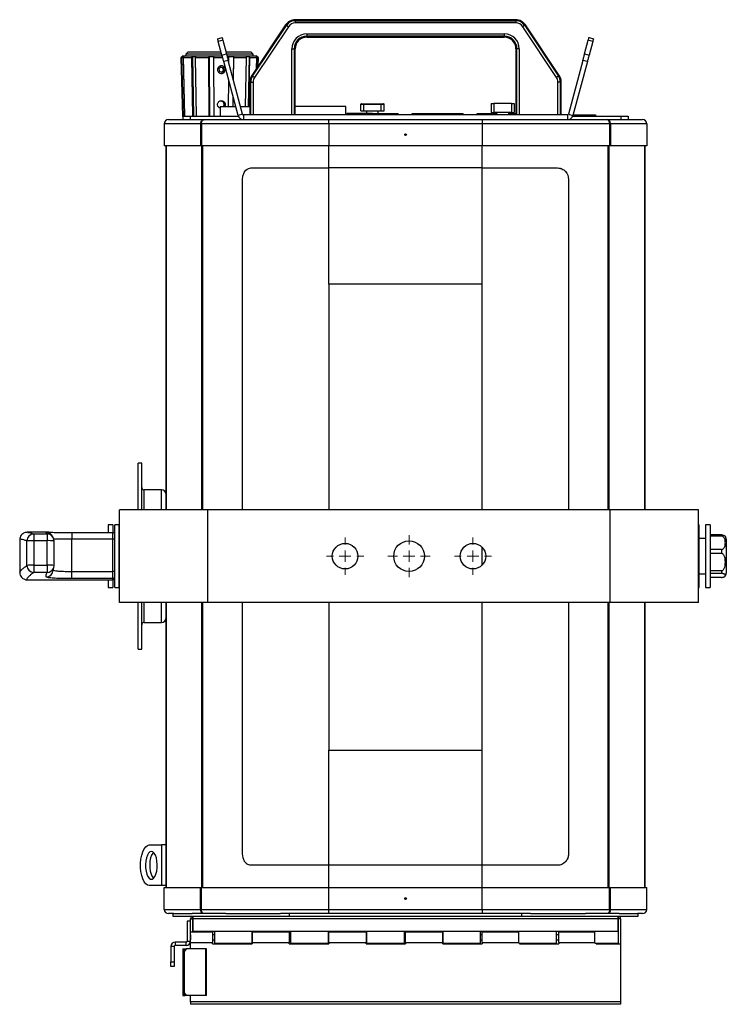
# Model space of a CAD drawing. Header units: millimetres. Extents: x 87 to 346, y 25 to 261.
# Tile 1 of 12: x 87 to 147, y 25 to 110. Entities that reach past the tile are written whole.
import ezdxf

# ---------------------------------------------------------------- set-up
doc = ezdxf.new("R2010")
doc.units = ezdxf.units.MM

# ---------------------------------------------------------------- blocks, each defined once
blk = doc.blocks.new('SW_CENTERMARKSYMBOL_9')
at = {"color": 0, "linetype": 'Continuous', "lineweight": 18}
for p, q in [((0, 1), (0, 1.82)), ((-1, 0), (-1.82, 0)), ((0, 0), (-0.5, 0)), ((0, 0), (0, 0.5)), ((0, 0), (0, -0.5)), ((0, 0), (0.5, 0)), ((1, 0), (1.82, 0)), ((0, -1), (0, -1.82))]:
    blk.add_line(p, q, dxfattribs=at)
blk = doc.blocks.new('SW_CENTERMARKSYMBOL_10')
at = {"color": 0, "linetype": 'Continuous', "lineweight": 18}
for p, q in [((0, 1), (0, 1.6)), ((-1, 0), (-1.6, 0)), ((0, 0), (-0.5, 0)), ((0, 0), (0, 0.5)), ((0, 0), (0, -0.5)), ((0, 0), (0.5, 0)), ((1, 0), (1.6, 0)), ((0, -1), (0, -1.6))]:
    blk.add_line(p, q, dxfattribs=at)
blk = doc.blocks.new('SW_CENTERMARKSYMBOL_11')
at = {"color": 0, "linetype": 'Continuous', "lineweight": 18}
for p, q in [((0, 1), (0, 1.6)), ((-1, 0), (-1.6, 0)), ((0, 0), (-0.5, 0)), ((0, 0), (0, 0.5)), ((0, 0), (0, -0.5)), ((0, 0), (0.5, 0)), ((1, 0), (1.6, 0)), ((0, -1), (0, -1.6))]:
    blk.add_line(p, q, dxfattribs=at)

msp = doc.modelspace()

# ---------------------------------------------------------------- linework, layer by layer
at = {"color": 7, "linetype": 'Continuous', "lineweight": 25}
for p, q in [((109.551, 109.653), (106.638, 105.29)), ((106.708, 105.243), (109.621, 109.606)), ((109.787, 109.495), (106.875, 105.132)), ((109.621, 109.606), (109.551, 109.653)), ((110.382, 110.013), (110.382, 110.097)), ((129.358, 110.097), (110.382, 110.097)), ((110.382, 110.013), (129.358, 110.013)), ((110.382, 110.013), (110.382, 109.813)), ((129.358, 109.813), (110.382, 109.813)), ((129.358, 110.013), (129.358, 110.097)), ((129.358, 110.013), (129.358, 109.813)), ((132.866, 105.132), (129.953, 109.495)), ((130.12, 109.606), (130.19, 109.653)), ((130.12, 109.606), (133.032, 105.243)), ((133.102, 105.29), (130.19, 109.653)), ((103.698, 108.459), (104.084, 108.562)), ((111.37, 108.881), (128.37, 108.881)), ((111.37, 108.881), (111.37, 108.681)), ((128.37, 108.681), (111.37, 108.681)), ((111.37, 108.681), (111.37, 108.597)), ((111.37, 108.597), (128.37, 108.597)), ((128.37, 108.881), (128.37, 108.681)), ((128.37, 108.681), (128.37, 108.597)), ((135.656, 108.562), (136.042, 108.459)), ((104.145, 108.336), (103.759, 108.232)), ((104.077, 107.043), (103.759, 108.232)), ((104.145, 108.336), (104.464, 107.147)), ((110.086, 101.897), (110.086, 107.597)), ((110.086, 107.597), (110.286, 107.597)), ((110.286, 107.597), (110.286, 101.897)), ((110.286, 107.597), (110.37, 107.597)), ((110.37, 101.897), (110.37, 107.597)), ((129.454, 107.597), (129.37, 107.597)), ((129.37, 107.597), (129.37, 101.897)), ((129.654, 107.597), (129.454, 107.597)), ((129.454, 101.897), (129.454, 107.597)), ((129.654, 107.597), (129.654, 101.897)), ((135.277, 107.147), (135.595, 108.336)), ((135.982, 108.232), (135.595, 108.336)), ((135.982, 108.232), (135.663, 107.043)), ((100.729, 106.997), (100.534, 106.803)), ((100.534, 106.803), (100.665, 101.803)), ((100.632, 106.803), (100.534, 106.803)), ((100.632, 106.803), (100.727, 106.9)), ((100.759, 101.803), (100.632, 106.803)), ((100.856, 106.9), (100.727, 106.9)), ((100.727, 106.9), (100.856, 101.797)), ((100.729, 106.997), (100.732, 106.997)), ((100.732, 106.997), (104.089, 106.997)), ((100.765, 106.803), (100.856, 106.9)), ((101.468, 106.803), (100.765, 106.803)), ((100.887, 101.803), (100.765, 106.803)), ((101.17, 107.337), (100.97, 107.137)), ((100.97, 107.137), (100.97, 106.997)), ((100.973, 107.137), (100.97, 107.137)), ((104.052, 107.137), (100.973, 107.137)), ((101.17, 107.337), (101.173, 107.337)), ((101.173, 107.337), (103.998, 107.337)), ((101.468, 106.803), (101.538, 106.9)), ((101.562, 101.803), (101.468, 106.803)), ((101.852, 106.9), (101.538, 106.9)), ((101.538, 106.9), (101.634, 101.797)), ((101.791, 106.803), (101.852, 106.9)), ((102.948, 106.803), (101.791, 106.803)), ((101.872, 101.803), (101.791, 106.803)), ((102.948, 106.803), (102.975, 106.9)), ((102.984, 101.803), (102.948, 106.803)), ((103.388, 106.9), (102.975, 106.9)), ((102.975, 106.9), (103.011, 101.797)), ((103.374, 106.803), (103.388, 106.9)), ((104.142, 106.803), (103.374, 106.803)), ((103.393, 101.803), (103.374, 106.803)), ((104.077, 107.043), (104.464, 107.147)), ((104.412, 107.337), (106.57, 107.337)), ((106.77, 107.137), (104.466, 107.137)), ((104.504, 106.997), (107.011, 106.997)), ((104.674, 106.803), (104.556, 106.803)), ((105.054, 106.9), (104.651, 106.9)), ((104.674, 106.803), (104.651, 106.9)), ((104.672, 106.37), (104.674, 106.803)), ((105.054, 106.9), (105.036, 105.009)), ((105.09, 106.803), (105.054, 106.9)), ((105.072, 104.877), (105.09, 106.803)), ((106.185, 106.803), (105.09, 106.803)), ((106.11, 102.637), (106.185, 106.803)), ((106.403, 106.9), (106.118, 106.9)), ((106.185, 106.803), (106.118, 106.9)), ((106.403, 106.9), (106.316, 102.637)), ((106.394, 102.637), (106.479, 106.803)), ((106.479, 106.803), (106.403, 106.9)), ((107.076, 106.803), (106.479, 106.803)), ((106.77, 107.137), (106.57, 107.337)), ((106.77, 106.997), (106.77, 107.137)), ((107.073, 106.9), (106.983, 106.9)), ((107.076, 106.803), (106.983, 106.9)), ((107.206, 106.803), (107.011, 106.997)), ((107.054, 105.912), (107.076, 106.803)), ((107.073, 106.9), (107.071, 106.809)), ((107.169, 106.803), (107.073, 106.9)), ((107.15, 106.056), (107.169, 106.803)), ((107.206, 106.803), (107.169, 106.803)), ((107.188, 106.113), (107.206, 106.803)), ((135.277, 107.147), (135.663, 107.043)), ((103.977, 106.024), (103.804, 105.87)), ((104.067, 105.987), (103.971, 106.019)), ((104.196, 105.951), (103.977, 106.024)), ((104.177, 105.951), (104.067, 105.987)), ((104.177, 105.951), (104.196, 105.951)), ((104.2, 105.838), (104.177, 105.951)), ((104.243, 105.725), (104.196, 105.951)), ((104.61, 106.6), (104.224, 106.497)), ((105.468, 101.853), (104.224, 106.497)), ((105.854, 101.957), (104.61, 106.6)), ((135.13, 106.6), (133.886, 101.957)), ((135.517, 106.497), (134.272, 101.853)), ((135.517, 106.497), (135.13, 106.6)), ((103.804, 105.87), (103.851, 105.644)), ((103.851, 105.644), (104.071, 105.571)), ((104.057, 105.576), (104.138, 105.648)), ((104.071, 105.571), (104.243, 105.725)), ((104.138, 105.648), (104.224, 105.725)), ((104.224, 105.725), (104.2, 105.838)), ((104.224, 105.725), (104.243, 105.725)), ((106.708, 105.243), (106.638, 105.29)), ((133.032, 105.243), (133.102, 105.29)), ((104.648, 102.637), (104.662, 104.861)), ((106.554, 104.734), (106.47, 104.734)), ((106.47, 104.734), (106.47, 101.897)), ((106.554, 104.734), (106.754, 104.734)), ((106.554, 101.897), (106.554, 104.734)), ((106.754, 104.734), (106.754, 101.897)), ((132.986, 101.897), (132.986, 104.734)), ((133.186, 104.734), (132.986, 104.734)), ((133.186, 104.734), (133.186, 101.897)), ((133.186, 104.734), (133.27, 104.734)), ((133.27, 101.897), (133.27, 104.734)), ((105.022, 103.517), (105.014, 102.637)), ((105.05, 102.637), (105.057, 103.385)), ((103.918, 102.637), (103.918, 101.797)), ((103.918, 102.637), (105.258, 102.637)), ((105.672, 102.637), (106.47, 102.637)), ((114.718, 102.637), (110.37, 102.637)), ((114.718, 101.897), (114.718, 102.637)), ((116.026, 102.817), (116.276, 102.817)), ((116.026, 102.257), (116.026, 102.817)), ((116.066, 102.857), (116.291, 102.857)), ((116.276, 102.817), (117.776, 102.817)), ((116.276, 102.257), (116.276, 102.817)), ((116.291, 102.857), (117.761, 102.857)), ((117.761, 102.857), (117.986, 102.857)), ((117.776, 102.257), (117.776, 102.817)), ((117.776, 102.817), (118.026, 102.817)), ((118.026, 102.257), (118.026, 102.817)), ((127.226, 102.877), (127.226, 102.117)), ((127.226, 102.877), (127.476, 102.877)), ((127.476, 102.877), (127.476, 102.117)), ((128.976, 102.877), (127.476, 102.877)), ((128.976, 102.877), (128.976, 102.117)), ((128.976, 102.877), (129.226, 102.877)), ((129.226, 102.877), (129.226, 102.117)), ((100.665, 101.803), (100.726, 101.741)), ((100.665, 101.803), (100.759, 101.803)), ((100.726, 101.497), (100.726, 101.797)), ((100.726, 101.797), (101.326, 101.797)), ((100.764, 101.797), (100.759, 101.803)), ((100.887, 101.803), (101.562, 101.803)), ((100.892, 101.797), (100.887, 101.803)), ((101.326, 101.797), (101.326, 101.497)), ((101.326, 101.797), (105.486, 101.797)), ((101.566, 101.797), (101.562, 101.803)), ((101.872, 101.803), (102.984, 101.803)), ((101.876, 101.797), (101.872, 101.803)), ((102.985, 101.797), (102.984, 101.803)), ((103.393, 101.803), (103.918, 101.803)), ((103.394, 101.797), (103.393, 101.803)), ((105.854, 101.957), (105.468, 101.853)), ((105.931, 101.897), (105.931, 101.497)), ((133.809, 101.897), (105.931, 101.897)), ((110.418, 101.897), (110.37, 101.912)), ((114.826, 102.037), (114.826, 101.897)), ((117.026, 102.037), (114.826, 102.037)), ((116.026, 102.257), (116.276, 102.257)), ((116.276, 102.257), (117.776, 102.257)), ((116.526, 102.037), (116.526, 102.257)), ((117.026, 102.037), (119.226, 102.037)), ((117.526, 102.037), (117.526, 102.257)), ((117.776, 102.257), (118.026, 102.257)), ((119.226, 101.897), (119.226, 102.037)), ((120.426, 101.897), (120.426, 102.037)), ((120.426, 102.037), (124.826, 102.037)), ((124.826, 101.897), (124.826, 102.037)), ((126.026, 102.037), (127.726, 102.037)), ((126.026, 101.897), (126.026, 102.037)), ((127.226, 102.117), (127.476, 102.117)), ((128.976, 102.117), (127.476, 102.117)), ((127.726, 102.117), (127.726, 102.037)), ((128.726, 102.117), (128.726, 102.037)), ((128.726, 102.037), (129.37, 102.037)), ((128.976, 102.117), (129.226, 102.117)), ((133.809, 101.897), (133.809, 101.497)), ((133.886, 101.957), (134.272, 101.853)), ((134.254, 101.797), (138.414, 101.797)), ((134.284, 101.897), (135.626, 101.897)), ((135.626, 101.797), (135.626, 101.897)), ((135.626, 101.897), (136.226, 101.897)), ((136.226, 101.897), (136.226, 101.797)), ((138.414, 101.497), (138.414, 101.797)), ((138.414, 101.797), (139.014, 101.797)), ((139.014, 101.797), (139.014, 101.497)), ((102.237, 101.137), (99.11, 101.137)), ((99.11, 101.137), (99.11, 99.257)), ((99.47, 101.497), (102.528, 101.497)), ((102.314, 101.137), (102.237, 101.137)), ((102.237, 101.137), (102.237, 99.257)), ((113.27, 101.137), (102.314, 101.137)), ((102.314, 101.137), (102.314, 99.257)), ((102.528, 101.497), (113.27, 101.497)), ((113.27, 101.137), (113.27, 101.497)), ((113.27, 101.497), (126.47, 101.497)), ((126.47, 101.137), (113.27, 101.137)), ((113.27, 101.137), (113.27, 99.257)), ((126.47, 101.497), (126.47, 101.137)), ((126.47, 101.497), (137.213, 101.497)), ((126.47, 101.137), (126.47, 99.257)), ((137.426, 101.137), (126.47, 101.137)), ((137.213, 101.497), (140.27, 101.497)), ((137.426, 101.137), (137.426, 99.257)), ((137.504, 101.137), (137.426, 101.137)), ((137.504, 101.137), (137.504, 99.257)), ((140.63, 101.137), (137.504, 101.137)), ((140.63, 101.137), (140.63, 99.257)), ((102.237, 99.257), (99.11, 99.257)), ((99.27, 99.257), (99.27, 67.937)), ((99.272, 67.937), (99.272, 99.257)), ((102.314, 99.257), (102.237, 99.257)), ((113.27, 99.257), (102.314, 99.257)), ((126.47, 99.257), (113.27, 99.257)), ((137.426, 99.257), (126.47, 99.257)), ((137.504, 99.257), (137.426, 99.257)), ((140.63, 99.257), (137.504, 99.257)), ((140.468, 67.937), (140.468, 99.257)), ((140.47, 99.257), (140.47, 67.937)), ((106.562, 97.337), (113.27, 97.337)), ((113.27, 87.347), (113.27, 97.337)), ((126.47, 97.337), (113.27, 97.337)), ((126.47, 87.347), (126.47, 97.337)), ((126.47, 97.337), (132.948, 97.337)), ((105.841, 67.937), (105.841, 96.337)), ((133.899, 96.337), (133.899, 67.937)), ((113.27, 87.347), (113.27, 67.937)), ((126.47, 87.347), (113.27, 87.347)), ((126.47, 67.937), (126.47, 87.347)), ((97.17, 71.937), (96.87, 71.937)), ((96.87, 67.911), (96.87, 71.937)), ((97.17, 67.937), (97.17, 71.937)), ((96.87, 70.666), (96.858, 70.666)), ((96.87, 70.398), (96.858, 70.398)), ((96.87, 70.376), (96.858, 70.376)), ((96.87, 70.127), (96.858, 70.127)), ((96.858, 70.105), (96.87, 70.105)), ((96.858, 70.104), (96.87, 70.104)), ((96.858, 69.832), (96.87, 69.832)), ((96.858, 69.825), (96.87, 69.825)), ((98.87, 69.637), (97.37, 69.637)), ((95.27, 59.937), (95.27, 67.937)), ((102.87, 67.937), (95.27, 67.937)), ((102.87, 59.937), (102.87, 67.937)), ((137.47, 67.937), (102.87, 67.937)), ((137.47, 59.937), (137.47, 67.937)), ((145.07, 67.937), (137.47, 67.937)), ((145.07, 59.937), (145.07, 67.937)), ((94.67, 66.637), (94.27, 66.637)), ((94.27, 66.637), (94.27, 65.979)), ((94.67, 66.637), (94.67, 65.979)), ((95.27, 66.645), (94.87, 66.645)), ((94.87, 66.586), (94.87, 66.645)), ((94.87, 61.245), (94.87, 66.586)), ((95.27, 66.637), (95.21, 66.637)), ((95.21, 66.637), (95.21, 61.237)), ((145.07, 66.637), (145.13, 66.637)), ((145.13, 61.237), (145.13, 66.637)), ((146.07, 66.637), (145.67, 66.637)), ((145.67, 66.637), (145.67, 61.237)), ((146.07, 66.637), (146.07, 61.237)), ((86.67, 65.344), (86.67, 62.546)), ((87.285, 63.142), (87.285, 65.252)), ((89.188, 65.989), (87.358, 65.989)), ((87.358, 65.984), (87.367, 65.984)), ((87.877, 65.847), (87.877, 65.269)), ((87.877, 65.847), (89.028, 65.847)), ((87.877, 65.269), (87.877, 63.159)), ((89.028, 65.269), (87.877, 65.269)), ((89.028, 65.847), (89.028, 65.269)), ((89.028, 63.159), (89.028, 65.269)), ((89.628, 63.139), (89.628, 65.249)), ((91.151, 65.979), (94.67, 65.979)), ((91.151, 65.979), (91.151, 65.399)), ((91.151, 62.626), (91.151, 65.399)), ((94.67, 65.399), (91.151, 65.399)), ((94.67, 65.399), (94.67, 65.979)), ((94.67, 62.626), (94.67, 65.399)), ((145.67, 65.447), (145.13, 65.447)), ((147.05, 65.766), (146.07, 65.766)), ((147.05, 65.661), (146.07, 65.661)), ((147.05, 65.766), (147.05, 65.661)), ((147.47, 65.387), (147.47, 62.487)), ((126.47, 63.182), (126.47, 64.692)), ((147.05, 64.512), (146.07, 64.512)), ((147.05, 64.512), (147.05, 64.17)), ((147.05, 64.17), (146.07, 64.17)), ((87.877, 63.159), (87.877, 62.544)), ((87.877, 63.159), (89.028, 63.159)), ((89.028, 63.159), (89.028, 62.544)), ((87.358, 61.901), (89.188, 61.901)), ((89.028, 62.544), (87.877, 62.544)), ((91.151, 62.006), (91.151, 62.626)), ((91.151, 62.626), (94.67, 62.626)), ((94.67, 62.006), (91.151, 62.006)), ((91.151, 61.912), (94.67, 61.912)), ((94.27, 61.912), (94.27, 61.237)), ((94.67, 62.006), (94.67, 62.626)), ((94.67, 61.912), (94.67, 62.006)), ((94.67, 61.912), (94.67, 61.237)), ((145.13, 62.427), (145.67, 62.427)), ((147.05, 62.684), (146.07, 62.684)), ((147.05, 62.447), (146.07, 62.447)), ((147.05, 62.109), (146.07, 62.109)), ((147.05, 62.684), (147.05, 62.447)), ((94.27, 61.237), (94.67, 61.237)), ((94.87, 61.245), (95.21, 61.245)), ((95.27, 61.237), (95.21, 61.237)), ((145.07, 61.237), (145.13, 61.237)), ((145.67, 61.237), (146.07, 61.237)), ((102.87, 59.937), (95.27, 59.937)), ((96.87, 55.937), (96.87, 59.964)), ((97.17, 55.937), (97.17, 59.937)), ((99.27, 59.937), (99.27, 38.009)), ((99.272, 35.417), (99.272, 59.937)), ((137.47, 59.937), (102.87, 59.937)), ((105.841, 38.337), (105.841, 59.937)), ((113.27, 59.937), (113.27, 47.24)), ((126.47, 47.24), (126.47, 59.937)), ((133.899, 59.937), (133.899, 38.337)), ((145.07, 59.937), (137.47, 59.937)), ((140.468, 35.417), (140.468, 59.937)), ((140.47, 59.937), (140.47, 35.417)), ((96.87, 58.05), (96.858, 58.05)), ((96.87, 58.043), (96.858, 58.043)), ((96.87, 57.771), (96.858, 57.771)), ((96.87, 57.77), (96.858, 57.77)), ((96.858, 57.748), (96.87, 57.748)), ((97.37, 58.237), (98.87, 58.237)), ((96.858, 57.499), (96.87, 57.499)), ((96.858, 57.477), (96.87, 57.477)), ((96.858, 57.208), (96.87, 57.208)), ((96.87, 55.937), (97.17, 55.937)), ((113.27, 37.337), (113.27, 47.24)), ((113.27, 47.24), (126.47, 47.24)), ((126.47, 37.337), (126.47, 47.24)), ((97.81, 39.087), (98.863, 39.087)), ((98.863, 39.087), (98.863, 35.587)), ((98.863, 39.087), (98.87, 39.087)), ((99.27, 39.087), (98.87, 39.087)), ((98.87, 39.087), (98.87, 35.587)), ((99.27, 38.009), (99.27, 36.665)), ((113.27, 37.337), (106.562, 37.337)), ((126.47, 37.337), (113.27, 37.337)), ((132.948, 37.337), (126.47, 37.337)), ((99.27, 36.665), (99.27, 35.417)), ((98.863, 35.587), (97.81, 35.587)), ((98.87, 35.587), (98.863, 35.587)), ((99.27, 35.587), (98.87, 35.587)), ((99.11, 33.537), (99.11, 35.417)), ((99.11, 35.417), (102.237, 35.417)), ((102.237, 33.537), (102.237, 35.417)), ((102.237, 35.417), (102.314, 35.417)), ((102.314, 33.537), (102.314, 35.417)), ((102.314, 35.417), (113.27, 35.417)), ((113.27, 33.537), (113.27, 35.417)), ((113.27, 35.417), (126.47, 35.417)), ((126.47, 33.537), (126.47, 35.417)), ((126.47, 35.417), (137.426, 35.417)), ((137.426, 33.537), (137.426, 35.417)), ((137.426, 35.417), (137.504, 35.417)), ((137.504, 33.537), (137.504, 35.417)), ((137.504, 35.417), (140.63, 35.417)), ((140.63, 33.537), (140.63, 35.417)), ((99.11, 33.537), (102.237, 33.537)), ((99.899, 33.177), (99.47, 33.177)), ((99.87, 32.937), (99.87, 33.177)), ((99.899, 33.177), (101.501, 33.177)), ((102.528, 33.177), (101.501, 33.177)), ((102.237, 33.537), (102.314, 33.537)), ((102.314, 33.537), (113.27, 33.537)), ((104.396, 33.177), (102.528, 33.177)), ((104.396, 33.177), (109.108, 33.177)), ((113.27, 33.177), (109.108, 33.177)), ((109.87, 33.177), (109.87, 32.937)), ((113.27, 33.537), (126.47, 33.537)), ((113.27, 33.177), (113.27, 33.537)), ((126.47, 33.177), (113.27, 33.177)), ((126.47, 33.537), (126.47, 33.177)), ((126.47, 33.537), (137.426, 33.537)), ((130.632, 33.177), (126.47, 33.177)), ((129.87, 32.937), (129.87, 33.177)), ((130.632, 33.177), (135.344, 33.177)), ((137.213, 33.177), (135.344, 33.177)), ((138.239, 33.177), (137.213, 33.177)), ((137.426, 33.537), (137.504, 33.537)), ((137.504, 33.537), (140.63, 33.537)), ((138.239, 33.177), (139.841, 33.177)), ((140.27, 33.177), (139.841, 33.177)), ((139.87, 33.177), (139.87, 32.937)), ((101.57, 32.937), (99.87, 32.937)), ((101.07, 32.537), (101.07, 30.817)), ((101.37, 32.537), (101.07, 32.537)), ((101.37, 32.737), (101.57, 32.737)), ((101.37, 31.577), (101.37, 32.737)), ((101.57, 32.937), (101.57, 32.737)), ((104.146, 32.937), (101.57, 32.937)), ((101.57, 32.737), (101.57, 32.937)), ((101.57, 32.937), (101.57, 32.937)), ((138.17, 32.737), (101.57, 32.737)), ((101.57, 32.737), (101.57, 31.637)), ((101.57, 32.737), (101.57, 32.737)), ((101.57, 31.577), (101.57, 32.737)), ((109.87, 32.937), (104.146, 32.937)), ((129.87, 32.937), (109.87, 32.937)), ((135.594, 32.937), (129.87, 32.937)), ((138.17, 32.937), (135.594, 32.937)), ((139.87, 32.937), (138.17, 32.937)), ((138.17, 32.937), (138.17, 32.737)), ((138.17, 32.737), (138.17, 32.937)), ((138.17, 32.937), (138.17, 32.937)), ((138.17, 31.637), (138.17, 32.737)), ((138.37, 32.737), (138.17, 32.737)), ((138.17, 32.737), (138.17, 30.577)), ((138.17, 32.737), (138.17, 32.737)), ((138.37, 32.737), (138.37, 30.577)), ((103.27, 31.577), (101.37, 31.577)), ((101.37, 30.697), (101.37, 31.577)), ((101.37, 31.347), (101.37, 31.347)), ((101.37, 31.347), (101.37, 30.927)), ((103.47, 31.637), (101.57, 31.637)), ((101.61, 31.577), (101.61, 31.637)), ((101.81, 31.577), (101.81, 31.637)), ((103.27, 31.577), (103.27, 30.697)), ((103.47, 31.347), (103.27, 31.347)), ((106.67, 31.637), (103.47, 31.637)), ((103.47, 30.637), (103.47, 31.637)), ((106.67, 31.637), (106.67, 30.637)), ((110.01, 31.637), (106.67, 31.637)), ((109.87, 31.577), (106.67, 31.577)), ((106.67, 30.697), (106.67, 31.577)), ((106.67, 31.347), (106.67, 31.347)), ((109.87, 31.577), (109.87, 30.697)), ((110.01, 31.347), (109.87, 31.347)), ((113.21, 31.637), (110.01, 31.637)), ((110.01, 30.637), (110.01, 31.637)), ((113.21, 31.637), (113.21, 30.637)), ((116.55, 31.637), (113.21, 31.637)), ((113.27, 31.347), (113.21, 31.347)), ((116.47, 31.577), (113.27, 31.577)), ((113.27, 30.697), (113.27, 31.577)), ((116.47, 31.577), (116.47, 30.697)), ((116.55, 31.347), (116.47, 31.347)), ((119.75, 31.637), (116.55, 31.637)), ((116.55, 30.637), (116.55, 31.637)), ((119.75, 31.637), (119.75, 30.637)), ((123.09, 31.637), (119.75, 31.637)), ((119.87, 31.347), (119.75, 31.347)), ((123.07, 31.577), (119.87, 31.577)), ((119.87, 30.697), (119.87, 31.577)), ((123.07, 31.577), (123.07, 30.697)), ((123.09, 31.347), (123.07, 31.347)), ((126.29, 31.637), (123.09, 31.637)), ((123.09, 30.637), (123.09, 31.637)), ((126.29, 31.637), (126.29, 30.637)), ((129.63, 31.637), (126.29, 31.637)), ((126.47, 31.347), (126.29, 31.347)), ((129.63, 31.577), (126.47, 31.577)), ((126.47, 30.697), (126.47, 31.577)), ((132.83, 31.637), (129.63, 31.637)), ((129.63, 30.637), (129.63, 31.637)), ((132.83, 31.637), (132.83, 30.637)), ((136.17, 31.637), (132.83, 31.637)), ((133.07, 31.347), (132.83, 31.347)), ((136.17, 31.577), (133.07, 31.577)), ((133.07, 30.697), (133.07, 31.577)), ((138.17, 31.637), (136.17, 31.637)), ((136.17, 30.637), (136.17, 31.637)), ((138.17, 31.637), (138.17, 30.637)), ((100.05, 30.737), (100.05, 30.437)), ((100.99, 30.737), (100.05, 30.737)), ((100.99, 30.437), (100.99, 30.737)), ((101.07, 30.817), (101.37, 30.817)), ((101.37, 30.927), (101.37, 30.927)), ((101.37, 30.697), (103.27, 30.697)), ((101.37, 30.137), (101.37, 30.697)), ((103.27, 30.927), (103.47, 30.927)), ((103.27, 30.577), (103.27, 30.697)), ((103.27, 30.577), (106.67, 30.577)), ((103.47, 30.637), (106.67, 30.637)), ((106.67, 30.927), (106.67, 30.927)), ((106.67, 30.697), (109.87, 30.697)), ((106.67, 30.697), (106.67, 30.577)), ((109.87, 30.927), (110.01, 30.927)), ((109.87, 30.577), (109.87, 30.697)), ((109.87, 30.577), (113.27, 30.577)), ((110.01, 30.637), (113.21, 30.637)), ((113.21, 30.927), (113.27, 30.927)), ((113.27, 30.697), (116.47, 30.697)), ((113.27, 30.697), (113.27, 30.577)), ((116.47, 30.927), (116.55, 30.927)), ((116.47, 30.577), (116.47, 30.697)), ((116.47, 30.577), (119.87, 30.577)), ((116.55, 30.637), (119.75, 30.637)), ((119.75, 30.927), (119.87, 30.927)), ((119.87, 30.697), (123.07, 30.697)), ((119.87, 30.697), (119.87, 30.577)), ((123.07, 30.927), (123.09, 30.927)), ((123.07, 30.577), (123.07, 30.697)), ((123.07, 30.577), (126.47, 30.577)), ((123.09, 30.637), (126.29, 30.637)), ((126.29, 30.927), (126.47, 30.927)), ((126.47, 30.697), (129.63, 30.697)), ((126.47, 30.697), (126.47, 30.577)), ((129.63, 30.637), (132.83, 30.637)), ((129.67, 30.577), (129.67, 30.637)), ((129.67, 30.577), (133.07, 30.577)), ((132.83, 30.927), (133.07, 30.927)), ((133.07, 30.697), (136.17, 30.697)), ((133.07, 30.697), (133.07, 30.577)), ((136.17, 30.637), (138.17, 30.637)), ((136.27, 30.577), (136.27, 30.637)), ((136.27, 30.577), (138.37, 30.577)), ((137.93, 30.637), (137.93, 30.577)), ((138.13, 30.637), (138.13, 30.577)), ((138.37, 30.577), (138.37, 25.577)), ((99.97, 30.357), (99.67, 30.357)), ((99.67, 30.357), (99.67, 29.037)), ((99.97, 30.357), (99.97, 29.037)), ((100.99, 30.437), (100.05, 30.437)), ((100.693, 30.137), (100.693, 26.137)), ((100.693, 30.137), (100.694, 30.137)), ((100.694, 30.137), (100.694, 26.137)), ((100.694, 30.137), (100.91, 30.137)), ((100.768, 29.937), (100.91, 30.137)), ((100.853, 29.937), (100.768, 29.937)), ((100.768, 26.337), (100.768, 29.937)), ((100.994, 30.137), (100.853, 29.937)), ((100.853, 26.337), (100.853, 29.937)), ((100.91, 30.137), (100.994, 30.137)), ((102.692, 30.137), (100.994, 30.137)), ((102.692, 26.137), (102.692, 30.137)), ((102.75, 30.137), (102.692, 30.137)), ((102.75, 26.137), (102.75, 30.137)), ((99.67, 29.037), (99.97, 29.037)), ((99.67, 28.637), (99.67, 29.037)), ((99.97, 29.037), (99.97, 28.637)), ((99.97, 28.637), (99.67, 28.637)), ((100.768, 26.337), (100.853, 26.337)), ((100.91, 26.137), (100.768, 26.337)), ((100.853, 26.337), (100.994, 26.137)), ((100.694, 26.137), (100.693, 26.137)), ((100.694, 26.137), (100.91, 26.137)), ((100.994, 26.137), (100.91, 26.137)), ((102.692, 26.137), (100.994, 26.137)), ((101.37, 25.577), (101.37, 26.137)), ((138.37, 25.577), (101.37, 25.577)), ((101.37, 25.577), (101.37, 25.377)), ((102.75, 26.137), (102.692, 26.137)), ((138.37, 25.577), (138.37, 25.377)), ((138.37, 25.377), (101.37, 25.377))]:
    msp.add_line(p, q, dxfattribs=at)
at = {"color": 1, "linetype": 'Continuous', "lineweight": 25}
for p, q in [((117.026, 101.897), (117.026, 102.037)), ((102.353, 67.937), (102.353, 99.257)), ((102.43, 67.937), (102.43, 99.257)), ((113.27, 97.337), (113.27, 99.257)), ((126.47, 97.337), (126.47, 99.257)), ((137.31, 67.937), (137.31, 99.257)), ((137.388, 67.937), (137.388, 99.257)), ((97.37, 67.937), (97.37, 69.637)), ((98.87, 67.937), (98.87, 69.637)), ((88.952, 65.985), (88.972, 65.986)), ((89.551, 62.837), (89.552, 62.745)), ((89.552, 62.745), (89.552, 62.843)), ((97.37, 58.237), (97.37, 59.937)), ((98.87, 58.237), (98.87, 59.937)), ((102.353, 35.417), (102.353, 59.937)), ((102.43, 35.417), (102.43, 59.937)), ((137.31, 35.417), (137.31, 59.937)), ((137.388, 35.417), (137.388, 59.937)), ((113.27, 35.417), (113.27, 37.337)), ((126.47, 35.417), (126.47, 37.337))]:
    msp.add_line(p, q, dxfattribs=at)
at = {"color": 7, "linetype": 'Continuous', "lineweight": 25, "flags": 128}
for points in [[(109.621, 109.606), (109.625, 109.603), (109.635, 109.596), (109.651, 109.586), (109.671, 109.572), (109.696, 109.555), (109.724, 109.537), (109.755, 109.516), (109.787, 109.495)], [(130.12, 109.606), (130.115, 109.603), (130.105, 109.596), (130.09, 109.586), (130.069, 109.572), (130.044, 109.555), (130.016, 109.537), (129.985, 109.516), (129.953, 109.495)], [(103.759, 108.232), (103.745, 108.283), (103.733, 108.329), (103.722, 108.368), (103.714, 108.4), (103.707, 108.426), (103.702, 108.444), (103.699, 108.455), (103.698, 108.459)], [(104.084, 108.562), (104.085, 108.559), (104.088, 108.547), (104.093, 108.529), (104.1, 108.503), (104.109, 108.471), (104.119, 108.432), (104.131, 108.387), (104.145, 108.336)], [(135.595, 108.336), (135.609, 108.387), (135.621, 108.432), (135.631, 108.471), (135.64, 108.503), (135.647, 108.529), (135.652, 108.547), (135.655, 108.559), (135.656, 108.562)], [(136.042, 108.459), (136.041, 108.455), (136.038, 108.444), (136.033, 108.426), (136.027, 108.4), (136.018, 108.368), (136.007, 108.329), (135.995, 108.283), (135.982, 108.232)], [(104.224, 106.497), (104.203, 106.572), (104.183, 106.647), (104.164, 106.721), (104.144, 106.792), (104.126, 106.861), (104.109, 106.926), (104.092, 106.987), (104.077, 107.043)], [(104.464, 107.147), (104.479, 107.09), (104.495, 107.029), (104.512, 106.964), (104.531, 106.896), (104.55, 106.824), (104.57, 106.751), (104.59, 106.676), (104.61, 106.6)], [(135.13, 106.6), (135.15, 106.676), (135.171, 106.751), (135.19, 106.824), (135.209, 106.896), (135.228, 106.964), (135.245, 107.029), (135.262, 107.09), (135.277, 107.147)], [(135.663, 107.043), (135.648, 106.987), (135.632, 106.926), (135.614, 106.861), (135.596, 106.792), (135.577, 106.721), (135.557, 106.647), (135.537, 106.572), (135.517, 106.497)], [(106.708, 105.243), (106.712, 105.24), (106.723, 105.233), (106.738, 105.223), (106.759, 105.209), (106.784, 105.192), (106.812, 105.173), (106.843, 105.153), (106.875, 105.132)], [(133.032, 105.243), (133.028, 105.24), (133.018, 105.233), (133.002, 105.223), (132.981, 105.209), (132.956, 105.192), (132.928, 105.173), (132.897, 105.153), (132.866, 105.132)], [(116.291, 102.857), (116.288, 102.857), (116.285, 102.854), (116.283, 102.851), (116.28, 102.846), (116.279, 102.84), (116.277, 102.833), (116.276, 102.825), (116.276, 102.817)], [(117.761, 102.857), (117.764, 102.857), (117.767, 102.854), (117.769, 102.851), (117.772, 102.846), (117.774, 102.84), (117.775, 102.833), (117.776, 102.825), (117.776, 102.817)], [(97.81, 35.587), (97.657, 35.626), (97.509, 35.739), (97.376, 35.922), (97.261, 36.166), (97.17, 36.462), (97.107, 36.797), (97.075, 37.154), (97.075, 37.52), (97.107, 37.878), (97.17, 38.212), (97.261, 38.508), (97.376, 38.753), (97.509, 38.936), (97.657, 39.049), (97.81, 39.087)], [(98, 38.537), (97.874, 38.5), (97.756, 38.389), (97.653, 38.212), (97.572, 37.98), (97.518, 37.708), (97.494, 37.413), (97.502, 37.113), (97.542, 36.826), (97.61, 36.573), (97.702, 36.367), (97.814, 36.222), (97.937, 36.147), (98.064, 36.147), (98.187, 36.222), (98.299, 36.367), (98.391, 36.573), (98.459, 36.826), (98.499, 37.113), (98.507, 37.413), (98.483, 37.708), (98.429, 37.98), (98.348, 38.212), (98.245, 38.389), (98.127, 38.5), (98, 38.537)], [(98.182, 38.458), (98.119, 38.389), (98.016, 38.212), (97.935, 37.98), (97.881, 37.708), (97.857, 37.413), (97.865, 37.113), (97.904, 36.826), (97.972, 36.573), (98.065, 36.367), (98.176, 36.222), (98.182, 36.217)]]:
    msp.add_lwpolyline(points, dxfattribs=at)
at = {"color": 7, "linetype": 'Continuous', "lineweight": 25}
for centre, radius in [((119.87, 100.197), 0.069), ((119.87, 100.197), 0.063), ((119.87, 100.197), 0.00929), ((119.87, 100.197), 0.00322), ((120.17, 63.937), 1.32), ((114.67, 63.937), 1.1), ((125.67, 63.937), 1.1), ((119.87, 34.477), 0.069), ((119.87, 34.477), 0.063), ((119.87, 34.477), 0.00929), ((119.87, 34.477), 0.00322)]:
    msp.add_circle(centre, radius, dxfattribs=at)
for centre, radius, start, end in [((110.382, 109.097), 1, 90, 146.27766), ((110.382, 109.097), 0.916, 90, 146.27766), ((110.382, 109.097), 0.716, 90, 146.27766), ((129.358, 109.097), 1, 33.72234, 90), ((129.358, 109.097), 0.916, 33.72234, 90), ((129.358, 109.097), 0.716, 33.72234, 90), ((111.37, 107.597), 1.284, 90, 180), ((111.37, 107.597), 1.084, 90, 180), ((111.37, 107.597), 1, 90, 180), ((128.37, 107.597), 1.284, 0, 90), ((128.37, 107.597), 1.084, 0, 90), ((128.37, 107.597), 1, 0, 90), ((104.005, 105.798), 0.2, 71.73009, 111.37076), ((104.005, 105.798), 0.2, 11.72391, 71.71909), ((104.005, 105.797), 0.2, 152.18867, 166.95048), ((104.005, 105.797), 0.2, 216.51513, 237.77996), ((104.005, 105.797), 0.2, 265.70668, 311.791), ((104.004, 105.797), 0.2, 311.79622, 11.74647), ((107.47, 104.734), 1, 146.27766, 180), ((107.47, 104.734), 0.916, 146.27766, 180), ((107.47, 104.734), 0.716, 146.27766, 180), ((132.27, 104.734), 0.716, 360, 33.72234), ((132.27, 104.734), 0.916, 360, 33.72234), ((132.27, 104.734), 1, 360, 33.72234), ((103.95, 102.797), 0.33, 331.00231, 80.14132), ((116.066, 102.817), 0.04, 89.99963, 180), ((117.986, 102.817), 0.04, 0, 90), ((105.931, 101.977), 0.48, 195, 270), ((105.931, 101.977), 0.08, 195, 270), ((133.809, 101.977), 0.08, 270, 345), ((133.809, 101.977), 0.48, 270, 345), ((99.47, 101.137), 0.36, 90, 180), ((140.27, 101.137), 0.36, 0, 90), ((97.37, 69.837), 0.2, 180, 270), ((98.87, 69.237), 0.4, 0, 90), ((87.888, 65.245), 0.602, 90.97926, 179.37587), ((87.76, 58.993), 6.277, 88.9273, 94.33533), ((89.028, 65.249), 0.6, 0, 45.6597), ((94.67, 65.779), 0.2, 0.00151, 90.00447), ((94.72, 63.906), 1.495, 84.23874, 91.91555), ((147.05, 65.387), 0.42, 0, 45.17471), ((87.76, 56.884), 6.277, 88.9273, 94.33533), ((87.894, 63.152), 0.608, 180.90734, 268.467), ((88.951, 62.747), 0.6, 270.03192, 359.84811), ((89.028, 63.139), 0.6, 334.27243, 0), ((94.72, 61.132), 1.495, 84.24021, 91.91579), ((94.67, 62.206), 0.2, 269.9618, 359.96387), ((94.67, 62.112), 0.2, 269.99467, 359.9985), ((147.05, 62.487), 0.42, 314.32748, 360), ((98.87, 58.637), 0.4, 270, 0), ((97.37, 58.037), 0.2, 90, 180), ((99.47, 33.537), 0.36, 180, 270), ((140.27, 33.537), 0.36, 270, 360), ((101.57, 32.737), 0.2, 90, 180), ((138.17, 32.737), 0.2, 0, 90), ((100.05, 30.357), 0.38, 90, 180), ((100.99, 30.817), 0.38, 270, 0), ((100.99, 30.817), 0.08, 270, 0), ((100.05, 30.357), 0.08, 90, 180)]:
    msp.add_arc(centre, radius, start, end, dxfattribs=at)
at = {"color": 1, "linetype": 'Continuous', "lineweight": 25}
for centre, radius, start, end in [((88.952, 65.384), 0.6, 21.79734, 89.97575), ((89.03, 65.251), 0.597, 45.67748, 90.23177), ((89.184, 60.966), 4.305, 84.07954, 92.07539), ((89.184, 58.857), 4.305, 84.07925, 92.07569), ((89.034, 63.138), 0.594, 269.39262, 334.14567)]:
    msp.add_arc(centre, radius, start, end, dxfattribs=at)
at = {"color": 7, "linetype": 'Continuous', "lineweight": 25}
for points, knots in [([(104.26, 105.565), (104.244, 105.55), (104.228, 105.536), (104.192, 105.512), (104.173, 105.502), (104.133, 105.485), (104.113, 105.479), (104.071, 105.47), (104.049, 105.468), (103.984, 105.467), (103.941, 105.476), (103.861, 105.508), (103.824, 105.532), (103.778, 105.578), (103.764, 105.595), (103.74, 105.631), (103.73, 105.649), (103.713, 105.689), (103.706, 105.71), (103.698, 105.752), (103.696, 105.774), (103.695, 105.817), (103.697, 105.839), (103.706, 105.881), (103.712, 105.902), (103.728, 105.942), (103.739, 105.961), (103.762, 105.997), (103.776, 106.014), (103.822, 106.06), (103.858, 106.085), (103.938, 106.118), (103.981, 106.127), (104.046, 106.128), (104.067, 106.126), (104.11, 106.117), (104.13, 106.111), (104.17, 106.095), (104.19, 106.085), (104.225, 106.061), (104.242, 106.048), (104.273, 106.017), (104.286, 106), (104.31, 105.965), (104.321, 105.946), (104.337, 105.906), (104.344, 105.885), (104.352, 105.843), (104.355, 105.821), (104.355, 105.757), (104.347, 105.713), (104.314, 105.633), (104.29, 105.596), (104.26, 105.565)], [0, 0, 0, 0, 0.03125, 0.03125, 0.0625, 0.0625, 0.09375, 0.09375, 0.125, 0.125, 0.1875, 0.1875, 0.25, 0.25, 0.28125, 0.28125, 0.3125, 0.3125, 0.34375, 0.34375, 0.375, 0.375, 0.40625, 0.40625, 0.4375, 0.4375, 0.46875, 0.46875, 0.5, 0.5, 0.5625, 0.5625, 0.625, 0.625, 0.65625, 0.65625, 0.6875, 0.6875, 0.71875, 0.71875, 0.75, 0.75, 0.78125, 0.78125, 0.8125, 0.8125, 0.84375, 0.84375, 0.875, 0.875, 0.9375, 0.9375, 1, 1, 1, 1]), ([(103.918, 102.488), (103.893, 102.497), (103.833, 102.518), (103.758, 102.59), (103.704, 102.688), (103.685, 102.799), (103.705, 102.91), (103.76, 103.008), (103.845, 103.083), (103.95, 103.126), (104.062, 103.131), (104.17, 103.1), (104.26, 103.034), (104.325, 102.942), (104.355, 102.834), (104.351, 102.726), (104.32, 102.665), (104.307, 102.637)], [0, 0, 0, 0, 0.049108, 0.117886, 0.186767, 0.255457, 0.323939, 0.392592, 0.461636, 0.530725, 0.599374, 0.667659, 0.736136, 0.805104, 0.874227, 0.943022, 1, 1, 1, 1]), ([(103.979, 103.121), (104.012, 103.112), (104.079, 103.093), (104.163, 103.025), (104.224, 102.932), (104.25, 102.823), (104.243, 102.719), (104.214, 102.662), (104.201, 102.637)], [0, 0, 0, 0, 0.161748, 0.334771, 0.515153, 0.694885, 0.865913, 1, 1, 1, 1]), ([(103.986, 103.124), (103.996, 103.125), (104.042, 103.13), (104.124, 103.102), (104.217, 103.041), (104.284, 102.95), (104.317, 102.843), (104.316, 102.732), (104.286, 102.668), (104.272, 102.637)], [0, 0, 0, 0, 0.043257, 0.204423, 0.365919, 0.528386, 0.690775, 0.851998, 1, 1, 1, 1]), ([(102.237, 101.137), (102.24, 101.177), (102.246, 101.256), (102.294, 101.362), (102.365, 101.444), (102.447, 101.488), (102.503, 101.497), (102.527, 101.497), (102.528, 101.497)], [0, 0, 0, 0, 0.210024, 0.418961, 0.628738, 0.842239, 0.995953, 1, 1, 1, 1]), ([(102.314, 101.137), (102.316, 101.177), (102.321, 101.256), (102.356, 101.362), (102.408, 101.444), (102.468, 101.488), (102.51, 101.497), (102.527, 101.497), (102.528, 101.497)], [0, 0, 0, 0, 0.210023, 0.418962, 0.628736, 0.842238, 0.995953, 1, 1, 1, 1]), ([(137.426, 101.137), (137.426, 101.161), (137.425, 101.185), (137.419, 101.231), (137.415, 101.254), (137.405, 101.297), (137.398, 101.318), (137.382, 101.357), (137.373, 101.376), (137.344, 101.425), (137.32, 101.452), (137.269, 101.488), (137.24, 101.497), (137.213, 101.497)], [0, 0, 0, 0, 0.125, 0.125, 0.25, 0.25, 0.375, 0.375, 0.5, 0.5, 0.75, 0.75, 1, 1, 1, 1]), ([(137.504, 101.137), (137.504, 101.161), (137.502, 101.185), (137.494, 101.231), (137.489, 101.254), (137.474, 101.297), (137.465, 101.318), (137.444, 101.357), (137.432, 101.376), (137.391, 101.425), (137.359, 101.452), (137.289, 101.488), (137.25, 101.497), (137.213, 101.497)], [0, 0, 0, 0, 0.125, 0.125, 0.25, 0.25, 0.375, 0.375, 0.5, 0.5, 0.75, 0.75, 1, 1, 1, 1]), ([(105.841, 96.337), (105.849, 96.475), (105.868, 96.599), (105.912, 96.763), (105.93, 96.814), (105.96, 96.886), (105.971, 96.909), (105.988, 96.943), (105.994, 96.953), (106.003, 96.969), (106.006, 96.975), (106.011, 96.983), (106.012, 96.985), (106.015, 96.989), (106.015, 96.99), (106.017, 96.992), (106.017, 96.993), (106.018, 96.994), (106.018, 96.994), (106.018, 96.995), (106.018, 96.995), (106.152, 97.209), (106.333, 97.323), (106.562, 97.337)], [0, 0, 0, 0, 0.25, 0.25, 0.375, 0.375, 0.4375, 0.4375, 0.46875, 0.46875, 0.484375, 0.484375, 0.492188, 0.492188, 0.496094, 0.496094, 0.498047, 0.498047, 0.499023, 0.499023, 0.5, 0.5, 1, 1, 1, 1]), ([(132.948, 97.337), (133.029, 97.331), (133.099, 97.321), (133.191, 97.302), (133.219, 97.295), (133.257, 97.284), (133.269, 97.28), (133.287, 97.273), (133.293, 97.271), (133.301, 97.268), (133.304, 97.267), (133.308, 97.265), (133.309, 97.265), (133.311, 97.264), (133.312, 97.263), (133.313, 97.263), (133.313, 97.263), (133.314, 97.263), (133.314, 97.263), (133.372, 97.237), (133.426, 97.207), (133.503, 97.152), (133.528, 97.132), (133.564, 97.101), (133.576, 97.09), (133.594, 97.073), (133.6, 97.068), (133.608, 97.059), (133.611, 97.056), (133.617, 97.05), (133.62, 97.047), (133.794, 96.863), (133.886, 96.628), (133.899, 96.337)], [0, 0, 0, 0, 0.125, 0.125, 0.1875, 0.1875, 0.21875, 0.21875, 0.234375, 0.234375, 0.242188, 0.242188, 0.246094, 0.246094, 0.248047, 0.248047, 0.249023, 0.249023, 0.25, 0.25, 0.375, 0.375, 0.4375, 0.4375, 0.46875, 0.46875, 0.484375, 0.484375, 0.492188, 0.492188, 0.5, 0.5, 1, 1, 1, 1]), ([(87.367, 65.986), (87.35, 65.988), (87.306, 65.991), (87.207, 65.981), (87.076, 65.946), (86.931, 65.87), (86.79, 65.736), (86.696, 65.557), (86.667, 65.414), (86.672, 65.355), (86.673, 65.345)], [0, 0, 0, 0, 0.104426, 0.27489, 0.425155, 0.561719, 0.693801, 0.835433, 0.971579, 1, 1, 1, 1]), ([(89.028, 65.847), (88.995, 65.882), (88.93, 65.951), (88.945, 65.973), (88.952, 65.985)], [0, 0, 0, 0, 0.499437, 1, 1, 1, 1]), ([(88.972, 65.986), (88.981, 65.987), (89.012, 65.99), (89.255, 65.99), (89.749, 65.986), (90.409, 65.98), (90.904, 65.98), (91.151, 65.979)], [0, 0, 0, 0, 0.084685, 0.314271, 0.543332, 0.771844, 1, 1, 1, 1]), ([(91.151, 65.399), (90.971, 65.4), (90.612, 65.4), (90.132, 65.402), (89.77, 65.401), (89.584, 65.395), (89.56, 65.388), (89.552, 65.385)], [0, 0, 0, 0, 0.2175227, 0.4350523, 0.6526065, 0.870235, 1, 1, 1, 1]), ([(147.05, 65.766), (147.071, 65.765), (147.113, 65.764), (147.181, 65.756), (147.258, 65.737), (147.324, 65.71), (147.333, 65.688), (147.337, 65.679)], [0, 0, 0, 0, 0.117264, 0.234036, 0.426614, 0.761243, 1, 1, 1, 1]), ([(147.05, 64.512), (147.089, 64.512), (147.127, 64.522), (147.192, 64.554), (147.218, 64.575), (147.263, 64.622), (147.281, 64.647), (147.312, 64.699), (147.324, 64.726), (147.355, 64.808), (147.368, 64.863), (147.384, 64.976), (147.388, 65.033), (147.387, 65.145), (147.384, 65.201), (147.367, 65.312), (147.354, 65.368), (147.323, 65.449), (147.311, 65.476), (147.28, 65.527), (147.262, 65.552), (147.229, 65.587), (147.216, 65.598), (147.189, 65.618), (147.175, 65.627), (147.127, 65.651), (147.089, 65.661), (147.05, 65.661)], [0, 0, 0, 0, 0.0625, 0.0625, 0.125, 0.125, 0.1875, 0.1875, 0.25, 0.25, 0.375, 0.375, 0.5, 0.5, 0.625, 0.625, 0.75, 0.75, 0.8125, 0.8125, 0.875, 0.875, 0.90625, 0.90625, 0.9375, 0.9375, 1, 1, 1, 1]), ([(147.05, 62.684), (147.089, 62.684), (147.127, 62.697), (147.191, 62.738), (147.218, 62.765), (147.263, 62.826), (147.281, 62.858), (147.311, 62.925), (147.324, 62.96), (147.355, 63.066), (147.368, 63.137), (147.384, 63.281), (147.388, 63.354), (147.388, 63.5), (147.384, 63.573), (147.368, 63.717), (147.355, 63.789), (147.324, 63.895), (147.311, 63.93), (147.281, 63.997), (147.262, 64.029), (147.218, 64.089), (147.191, 64.116), (147.143, 64.147), (147.125, 64.155), (147.089, 64.167), (147.07, 64.17), (147.05, 64.17)], [0, 0, 0, 0, 0.0625, 0.0625, 0.125, 0.125, 0.1875, 0.1875, 0.25, 0.25, 0.375, 0.375, 0.5, 0.5, 0.625, 0.625, 0.75, 0.75, 0.8125, 0.8125, 0.875, 0.875, 0.9375, 0.9375, 0.96875, 0.96875, 1, 1, 1, 1]), ([(89.539, 62.809), (89.54, 62.813), (89.54, 62.819), (89.562, 62.866), (89.571, 62.885)], [0, 0, 0, 0, 0.5799926, 1, 1, 1, 1]), ([(89.552, 62.745), (89.573, 62.729), (89.616, 62.696), (89.902, 62.661), (90.316, 62.637), (90.759, 62.627), (91.045, 62.626), (91.151, 62.626)], [0, 0, 0, 0, 0.2178647, 0.4356571, 0.6532634, 0.8707872, 1, 1, 1, 1]), ([(86.674, 62.547), (86.673, 62.528), (86.669, 62.46), (86.706, 62.307), (86.809, 62.131), (86.954, 62.006), (87.095, 61.939), (87.22, 61.908), (87.309, 61.9), (87.352, 61.902), (87.366, 61.903)], [0, 0, 0, 0, 0.052739, 0.185834, 0.328711, 0.465733, 0.601463, 0.746476, 0.916296, 1, 1, 1, 1]), ([(88.952, 62.147), (88.945, 62.201), (88.93, 62.31), (88.995, 62.466), (89.028, 62.544)], [0, 0, 0, 0, 0.499435, 1, 1, 1, 1]), ([(91.151, 62.006), (91.005, 62.007), (90.612, 62.008), (90.002, 62.021), (89.434, 62.049), (89.041, 62.09), (88.981, 62.128), (88.952, 62.147)], [0, 0, 0, 0, 0.128776, 0.345754, 0.563273, 0.781462, 1, 1, 1, 1]), ([(89.188, 61.902), (89.218, 61.902), (89.333, 61.901), (89.76, 61.905), (90.406, 61.91), (90.903, 61.911), (91.151, 61.912)], [0, 0, 0, 0, 0.104783, 0.403822, 0.702143, 1, 1, 1, 1]), ([(147.05, 62.109), (147.089, 62.109), (147.127, 62.112), (147.191, 62.121), (147.218, 62.127), (147.263, 62.141), (147.281, 62.148), (147.311, 62.164), (147.324, 62.172), (147.355, 62.196), (147.368, 62.212), (147.384, 62.245), (147.388, 62.261), (147.388, 62.295), (147.384, 62.311), (147.368, 62.344), (147.355, 62.36), (147.324, 62.384), (147.311, 62.392), (147.281, 62.408), (147.262, 62.415), (147.218, 62.428), (147.191, 62.435), (147.143, 62.442), (147.125, 62.444), (147.089, 62.446), (147.07, 62.447), (147.05, 62.447)], [0, 0, 0, 0, 0.0625, 0.0625, 0.125, 0.125, 0.1875, 0.1875, 0.25, 0.25, 0.375, 0.375, 0.5, 0.5, 0.625, 0.625, 0.75, 0.75, 0.8125, 0.8125, 0.875, 0.875, 0.9375, 0.9375, 0.96875, 0.96875, 1, 1, 1, 1]), ([(106.562, 37.337), (106.43, 37.353), (106.324, 37.387), (106.233, 37.446), (106.223, 37.453), (106.213, 37.461), (106.212, 37.462), (106.21, 37.464), (106.208, 37.465), (106.204, 37.468), (106.201, 37.47), (106.193, 37.477), (106.188, 37.481), (106.162, 37.504), (106.142, 37.523), (106.104, 37.564), (106.086, 37.585), (106.059, 37.619), (106.051, 37.631), (106.038, 37.649), (106.034, 37.655), (106.028, 37.664), (106.026, 37.667), (106.023, 37.672), (106.022, 37.674), (106.021, 37.676), (106.02, 37.677), (106.019, 37.678), (106.019, 37.679), (105.909, 37.854), (105.85, 38.073), (105.841, 38.337)], [0, 0, 0, 0, 0.25, 0.25, 0.28125, 0.28125, 0.285156, 0.285156, 0.289062, 0.289062, 0.296875, 0.296875, 0.3125, 0.3125, 0.375, 0.375, 0.4375, 0.4375, 0.46875, 0.46875, 0.484375, 0.484375, 0.492188, 0.492188, 0.496094, 0.496094, 0.498047, 0.498047, 0.5, 0.5, 1, 1, 1, 1]), ([(133.899, 38.337), (133.892, 38.254), (133.883, 38.18), (133.866, 38.084), (133.859, 38.055), (133.848, 38.014), (133.844, 38.002), (133.838, 37.983), (133.836, 37.977), (133.833, 37.969), (133.832, 37.966), (133.831, 37.962), (133.83, 37.96), (133.829, 37.958), (133.829, 37.957), (133.829, 37.956), (133.829, 37.956), (133.828, 37.955), (133.828, 37.955), (133.804, 37.894), (133.775, 37.837), (133.724, 37.756), (133.705, 37.73), (133.676, 37.691), (133.665, 37.679), (133.649, 37.66), (133.644, 37.654), (133.636, 37.645), (133.633, 37.642), (133.628, 37.636), (133.625, 37.633), (133.45, 37.449), (133.227, 37.351), (132.948, 37.337)], [0, 0, 0, 0, 0.125, 0.125, 0.1875, 0.1875, 0.21875, 0.21875, 0.234375, 0.234375, 0.242188, 0.242188, 0.246094, 0.246094, 0.248047, 0.248047, 0.249023, 0.249023, 0.25, 0.25, 0.375, 0.375, 0.4375, 0.4375, 0.46875, 0.46875, 0.484375, 0.484375, 0.492188, 0.492188, 0.5, 0.5, 1, 1, 1, 1]), ([(102.528, 33.177), (102.527, 33.177), (102.503, 33.177), (102.447, 33.186), (102.365, 33.231), (102.294, 33.313), (102.246, 33.419), (102.24, 33.498), (102.237, 33.537)], [0, 0, 0, 0, 0.004047, 0.157762, 0.371264, 0.581041, 0.789974, 1, 1, 1, 1]), ([(102.528, 33.177), (102.527, 33.177), (102.51, 33.177), (102.468, 33.186), (102.408, 33.231), (102.356, 33.313), (102.321, 33.419), (102.316, 33.498), (102.314, 33.537)], [0, 0, 0, 0, 0.004047, 0.157763, 0.371265, 0.58104, 0.789976, 1, 1, 1, 1]), ([(137.426, 33.537), (137.426, 33.514), (137.425, 33.49), (137.419, 33.444), (137.415, 33.421), (137.405, 33.378), (137.398, 33.357), (137.382, 33.318), (137.373, 33.299), (137.344, 33.25), (137.32, 33.223), (137.269, 33.187), (137.24, 33.177), (137.213, 33.177)], [0, 0, 0, 0, 0.125, 0.125, 0.25, 0.25, 0.375, 0.375, 0.5, 0.5, 0.75, 0.75, 1, 1, 1, 1]), ([(137.504, 33.537), (137.504, 33.514), (137.502, 33.49), (137.494, 33.444), (137.489, 33.421), (137.474, 33.378), (137.465, 33.357), (137.444, 33.318), (137.432, 33.299), (137.391, 33.25), (137.359, 33.223), (137.289, 33.187), (137.25, 33.177), (137.213, 33.177)], [0, 0, 0, 0, 0.125, 0.125, 0.25, 0.25, 0.375, 0.375, 0.5, 0.5, 0.75, 0.75, 1, 1, 1, 1])]:
    msp.add_open_spline(points, degree=3, knots=knots, dxfattribs=at)
at = {"color": 1, "linetype": 'Continuous', "lineweight": 25}
for points, knots in [([(87.285, 65.252), (87.191, 65.284), (87.001, 65.348), (86.814, 65.39), (86.692, 65.396), (86.678, 65.361), (86.67, 65.344)], [0, 0, 0, 0, 0.24948, 0.498959, 0.75064, 1, 1, 1, 1]), ([(87.367, 65.984), (87.383, 65.984), (87.434, 65.986), (87.597, 65.945), (87.784, 65.88), (87.877, 65.847)], [0, 0, 0, 0, 0.189396, 0.5946971, 1, 1, 1, 1]), ([(86.671, 62.547), (86.678, 62.572), (86.692, 62.621), (86.812, 62.752), (86.999, 62.92), (87.19, 63.068), (87.285, 63.142)], [0, 0, 0, 0, 0.245715, 0.495666, 0.747833, 1, 1, 1, 1]), ([(87.877, 62.544), (87.784, 62.47), (87.597, 62.322), (87.411, 62.153), (87.294, 62.023), (87.26, 61.941), (87.281, 61.901), (87.34, 61.905), (87.358, 61.907)], [0, 0, 0, 0, 0.183536, 0.367071, 0.552218, 0.737364, 0.920054, 1, 1, 1, 1])]:
    msp.add_open_spline(points, degree=3, knots=knots, dxfattribs=at)

# ---------------------------------------------------------------- block references
at = {"color": 7, "linetype": 'Continuous', "lineweight": 18}
for name, p in [('SW_CENTERMARKSYMBOL_11', (114.67, 63.937)), ('SW_CENTERMARKSYMBOL_9', (120.17, 63.937)), ('SW_CENTERMARKSYMBOL_10', (125.67, 63.937))]:
    msp.add_blockref(name, p, dxfattribs=at)

doc.saveas('drawing.dxf')
